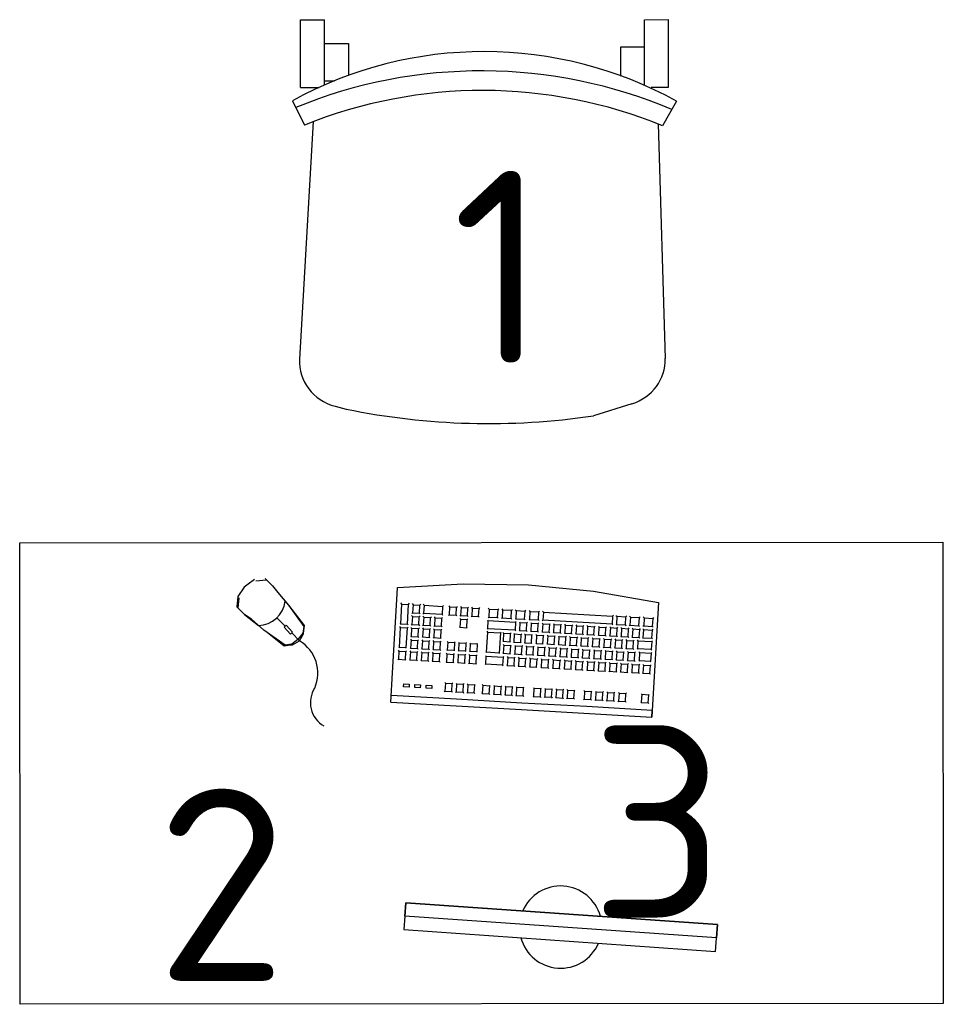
# Model space of a CAD drawing. Header units: millimetres. Extents: x 151654 to 877351, y 70322 to 154322.
# Tile 70 of 173: x 258913 to 260114, y 114396 to 115677. Entities that reach past the tile are written whole.
import ezdxf

# ---------------------------------------------------------------- set-up
doc = ezdxf.new("R2010")
doc.units = ezdxf.units.MM
doc.layers.add('технологич.о', color=152, linetype='Continuous', lineweight=30)
doc.styles.add('GOST', font='isocpeur.ttf')

# ---------------------------------------------------------------- blocks, each defined once
blk = doc.blocks.new('клавиатура')
at = {"layer": 'технологич.о', "ltscale": 2}
for p, q in [((-819747.7, 168021.3), (-819733.3, 168105.6)), ((-819733.3, 168105.6), (-819592.6, 168097.4)), ((-819712.4, 168098.6), (-819713.7, 168099.7)), ((-819713.1, 168087), (-819712.4, 168098.6)), ((-819701.9, 168098), (-819712.4, 168098.6)), ((-819702.6, 168086.4), (-819701.9, 168098)), ((-819701.9, 168098), (-819700.9, 168098.7)), ((-819697.1, 168097.7), (-819698.3, 168098.8)), ((-819697.8, 168086), (-819697.1, 168097.7)), ((-819686.6, 168097.1), (-819697.1, 168097.7)), ((-819686.6, 168097.1), (-819685.7, 168097.7)), ((-819682.4, 168096.8), (-819683.4, 168097.8)), ((-819592.6, 168097.4), (-819598, 168012.6)), ((-819584.1, 168096.9), (-819592.6, 168097.4)), ((-819591.9, 168097.4), (-819584.1, 168096.9)), ((-819714.5, 168085.6), (-819713.1, 168087)), ((-819713.1, 168087), (-819702.6, 168086.4)), ((-819702.6, 168086.4), (-819701.7, 168085.3)), ((-819699, 168085.1), (-819697.8, 168086)), ((-819697.8, 168086), (-819687.3, 168085.4)), ((-819687.3, 168085.4), (-819686.6, 168097.1)), ((-819687.3, 168085.4), (-819686.5, 168084.7)), ((-819683.4, 168078.8), (-819682.4, 168096.8)), ((-819682.4, 168096.8), (-819671.9, 168096.2)), ((-819671.9, 168096.2), (-819672.9, 168078.2)), ((-819671.9, 168096.2), (-819671.1, 168096.8)), ((-819667.1, 168095.9), (-819668, 168096.8)), ((-819667.9, 168081.1), (-819667.1, 168095.9)), ((-819667.1, 168095.9), (-819656.6, 168095.3)), ((-819656.6, 168095.3), (-819657.4, 168080.5)), ((-819656.6, 168095.3), (-819655.8, 168095.8)), ((-819652.7, 168085.2), (-819651.7, 168086)), ((-819651.1, 168095), (-819652.1, 168095.9)), ((-819651.7, 168086), (-819651.1, 168095)), ((-819651.7, 168086), (-819641.1, 168085.4)), ((-819640.6, 168094.4), (-819651.1, 168095)), ((-819641.1, 168085.4), (-819640.6, 168094.4)), ((-819641.1, 168085.4), (-819640.5, 168084.8)), ((-819640.6, 168094.4), (-819639.9, 168094.9)), ((-819613.1, 168092.8), (-819613.9, 168093.5)), ((-819613.7, 168083.8), (-819613.1, 168092.8)), ((-819602.6, 168092.2), (-819613.1, 168092.8)), ((-819603.1, 168083.2), (-819602.6, 168092.2)), ((-819602.6, 168092.2), (-819601.7, 168092.8)), ((-819593.9, 167927.3), (-819584.1, 168096.9)), ((-819713.5, 168080.8), (-819714.7, 168081.9)), ((-819714.1, 168069.2), (-819713.5, 168080.8)), ((-819702.9, 168080.2), (-819713.5, 168080.8)), ((-819703.6, 168068.6), (-819702.9, 168080.2)), ((-819702.9, 168080.2), (-819701.9, 168080.9)), ((-819699.9, 168071.3), (-819698.8, 168072.2)), ((-819698.2, 168081.2), (-819699.3, 168082.2)), ((-819698.8, 168072.2), (-819698.2, 168081.2)), ((-819698.8, 168072.2), (-819688.2, 168071.6)), ((-819687.7, 168080.6), (-819698.2, 168081.2)), ((-819688.2, 168071.6), (-819687.7, 168080.6)), ((-819687.7, 168080.6), (-819686.8, 168081.2)), ((-819684.5, 168077.9), (-819683.4, 168078.8)), ((-819683.3, 168073.1), (-819684.3, 168074)), ((-819683.9, 168064.2), (-819683.3, 168073.1)), ((-819683.4, 168078.8), (-819672.9, 168078.2)), ((-819672.8, 168072.5), (-819683.3, 168073.1)), ((-819673.3, 168063.6), (-819672.8, 168072.5)), ((-819672.9, 168078.2), (-819672.3, 168077.5)), ((-819672.8, 168072.5), (-819672.1, 168073)), ((-819668.9, 168080.2), (-819667.9, 168081.1)), ((-819667.9, 168075), (-819668.8, 168075.8)), ((-819668.4, 168066), (-819667.9, 168075)), ((-819667.9, 168081.1), (-819657.4, 168080.5)), ((-819657.3, 168074.4), (-819667.9, 168075)), ((-819657.8, 168065.4), (-819657.3, 168074.4)), ((-819657.4, 168080.5), (-819656.8, 168079.9)), ((-819657.3, 168074.4), (-819656.6, 168074.9)), ((-819652, 168080.5), (-819652.9, 168081.3)), ((-819652.5, 168071.5), (-819652, 168080.5)), ((-819641.5, 168079.9), (-819652, 168080.5)), ((-819642, 168070.9), (-819641.5, 168079.9)), ((-819641.5, 168079.9), (-819640.8, 168080.4)), ((-819614.5, 168083.2), (-819613.7, 168083.8)), ((-819613.7, 168083.8), (-819603.1, 168083.2)), ((-819603.1, 168083.2), (-819602.3, 168082.4)), ((-819714.5, 168063.2), (-819715.6, 168064.3)), ((-819715.4, 168067.9), (-819714.1, 168069.2)), ((-819715.2, 168051.6), (-819714.5, 168063.2)), ((-819704, 168062.6), (-819714.5, 168063.2)), ((-819714.1, 168069.2), (-819703.6, 168068.6)), ((-819704.6, 168051), (-819704, 168062.6)), ((-819704, 168062.6), (-819703, 168063.2)), ((-819703.6, 168068.6), (-819702.8, 168067.6)), ((-819699.1, 168066.6), (-819700.1, 168067.5)), ((-819699.6, 168057.6), (-819699.1, 168066.6)), ((-819688.6, 168066), (-819699.1, 168066.6)), ((-819689.1, 168057), (-819688.6, 168066)), ((-819688.6, 168066), (-819687.8, 168066.5)), ((-819688.2, 168071.6), (-819687.5, 168070.9)), ((-819684.2, 168058.5), (-819685.1, 168059.3)), ((-819684.9, 168063.3), (-819683.9, 168064.2)), ((-819683.9, 168064.2), (-819673.3, 168063.6)), ((-819673.3, 168063.6), (-819672.7, 168062.9)), ((-819668.7, 168060.4), (-819669.5, 168061.2)), ((-819669.4, 168065.2), (-819668.4, 168066)), ((-819669.2, 168051.4), (-819668.7, 168060.4)), ((-819658.2, 168059.8), (-819668.7, 168060.4)), ((-819668.4, 168066), (-819657.8, 168065.4)), ((-819658.7, 168050.8), (-819658.2, 168059.8)), ((-819658.2, 168059.8), (-819657.5, 168060.2)), ((-819657.8, 168065.4), (-819657.3, 168064.8)), ((-819652.8, 168065.9), (-819653.7, 168066.8)), ((-819653.5, 168070.7), (-819652.5, 168071.5)), ((-819653.3, 168057), (-819652.8, 168065.9)), ((-819642.3, 168065.3), (-819652.8, 168065.9)), ((-819652.5, 168071.5), (-819642, 168070.9)), ((-819642.8, 168056.3), (-819642.3, 168065.3)), ((-819642.3, 168065.3), (-819641.6, 168065.8)), ((-819642, 168070.9), (-819641.4, 168070.3)), ((-819614.8, 168063.2), (-819615.6, 168064)), ((-819615.4, 168054.3), (-819614.8, 168063.2)), ((-819604.3, 168062.6), (-819614.8, 168063.2)), ((-819604.8, 168053.7), (-819604.3, 168062.6)), ((-819604.3, 168062.6), (-819603.4, 168063.3)), ((-819715.5, 168046), (-819716.6, 168047.1)), ((-819716.4, 168050.3), (-819715.2, 168051.6)), ((-819715.2, 168051.6), (-819704.6, 168051)), ((-819704.6, 168051), (-819703.9, 168050)), ((-819699.9, 168052), (-819700.9, 168052.9)), ((-819700.7, 168056.8), (-819699.6, 168057.6)), ((-819700.5, 168043.1), (-819699.9, 168052)), ((-819689.4, 168051.4), (-819699.9, 168052)), ((-819699.6, 168057.6), (-819689.1, 168057)), ((-819689.9, 168042.5), (-819689.4, 168051.4)), ((-819689.4, 168051.4), (-819688.7, 168051.9)), ((-819689.1, 168057), (-819688.4, 168056.4)), ((-819685.7, 168048.8), (-819684.7, 168049.6)), ((-819684.7, 168049.6), (-819684.2, 168058.5)), ((-819684.7, 168049.6), (-819674.2, 168048.9)), ((-819673.7, 168057.9), (-819684.2, 168058.5)), ((-819674.2, 168048.9), (-819673.7, 168057.9)), ((-819674.2, 168048.9), (-819673.6, 168048.4)), ((-819673.7, 168057.9), (-819673, 168058.4)), ((-819669.5, 168045.8), (-819670.4, 168046.6)), ((-819670.2, 168050.7), (-819669.2, 168051.4)), ((-819669.2, 168051.4), (-819658.7, 168050.8)), ((-819658.7, 168050.8), (-819658.1, 168050.2)), ((-819653.7, 168051.4), (-819654.6, 168052.2)), ((-819654.3, 168056.2), (-819653.3, 168057)), ((-819654.2, 168042.4), (-819653.7, 168051.4)), ((-819643.1, 168050.8), (-819653.7, 168051.4)), ((-819653.3, 168057), (-819642.8, 168056.3)), ((-819643.7, 168041.8), (-819643.1, 168050.8)), ((-819643.1, 168050.8), (-819642.4, 168051.3)), ((-819642.8, 168056.3), (-819642.2, 168055.7)), ((-819615.7, 168048.1), (-819616.5, 168048.8)), ((-819616.2, 168053.6), (-819615.4, 168054.3)), ((-819616.2, 168039.1), (-819615.7, 168048.1)), ((-819605.2, 168047.5), (-819615.7, 168048.1)), ((-819615.4, 168054.3), (-819604.8, 168053.7)), ((-819605.7, 168038.5), (-819605.2, 168047.5)), ((-819605.2, 168047.5), (-819604.3, 168048.1)), ((-819604.8, 168053.7), (-819604.1, 168052.9)), ((-819720.7, 167956.1), (-819715.5, 168046)), ((-819715.5, 168046), (-819705, 168045.4)), ((-819705, 168045.4), (-819710.2, 167955.5)), ((-819705, 168045.4), (-819704.1, 168046)), ((-819700.8, 168037.3), (-819701.7, 168038.2)), ((-819701.5, 168042.2), (-819700.5, 168043.1)), ((-819701.3, 168028.3), (-819700.8, 168037.3)), ((-819690.3, 168036.7), (-819700.8, 168037.3)), ((-819700.5, 168043.1), (-819689.9, 168042.5)), ((-819690.8, 168027.7), (-819690.3, 168036.7)), ((-819690.3, 168036.7), (-819689.5, 168037.2)), ((-819689.9, 168042.5), (-819689.3, 168041.8)), ((-819686.5, 168034.2), (-819685.5, 168035)), ((-819685, 168044), (-819685.9, 168044.8)), ((-819685.5, 168035), (-819685, 168044)), ((-819685.5, 168035), (-819675, 168034.4)), ((-819674.5, 168043.3), (-819685, 168044)), ((-819675, 168034.4), (-819674.5, 168043.3)), ((-819675, 168034.4), (-819674.4, 168033.8)), ((-819674.5, 168043.3), (-819673.8, 168043.8)), ((-819671, 168036.1), (-819670.1, 168036.8)), ((-819670.1, 168036.8), (-819669.5, 168045.8)), ((-819670.1, 168036.8), (-819659.5, 168036.2)), ((-819659, 168045.2), (-819669.5, 168045.8)), ((-819659.5, 168036.2), (-819659, 168045.2)), ((-819659.5, 168036.2), (-819659, 168035.7)), ((-819659, 168045.2), (-819658.4, 168045.6)), ((-819654.5, 168036.8), (-819655.4, 168037.7)), ((-819655.2, 168041.6), (-819654.2, 168042.4)), ((-819655, 168027.9), (-819654.5, 168036.8)), ((-819644, 168036.2), (-819654.5, 168036.8)), ((-819654.2, 168042.4), (-819643.7, 168041.8)), ((-819644.5, 168027.3), (-819644, 168036.2)), ((-819644, 168036.2), (-819643.3, 168036.7)), ((-819643.7, 168041.8), (-819643.1, 168041.2)), ((-819616.6, 168033.3), (-819617.4, 168034)), ((-819617.1, 168038.4), (-819616.2, 168039.1)), ((-819616.2, 168039.1), (-819605.7, 168038.5)), ((-819605.7, 168038.5), (-819604.9, 168037.7)), ((-819756.1, 167936.7), (-819747.7, 168021.3)), ((-819701.7, 168022.4), (-819702.6, 168023.3)), ((-819702.3, 168027.5), (-819701.3, 168028.3)), ((-819702.2, 168013.4), (-819701.7, 168022.4)), ((-819691.1, 168021.8), (-819701.7, 168022.4)), ((-819701.3, 168028.3), (-819690.8, 168027.7)), ((-819691.6, 168012.8), (-819691.1, 168021.8)), ((-819691.1, 168021.8), (-819690.4, 168022.3)), ((-819690.8, 168027.7), (-819690.1, 168027.1)), ((-819685.9, 168029.2), (-819686.8, 168030)), ((-819686.4, 168020.3), (-819685.9, 168029.2)), ((-819675.4, 168028.6), (-819685.9, 168029.2)), ((-819675.9, 168019.6), (-819675.4, 168028.6)), ((-819675.4, 168028.6), (-819674.7, 168029.1)), ((-819671.9, 168021.4), (-819670.9, 168022.1)), ((-819670.4, 168031.1), (-819671.2, 168031.9)), ((-819670.9, 168022.1), (-819670.4, 168031.1)), ((-819670.9, 168022.1), (-819660.4, 168021.5)), ((-819659.9, 168030.5), (-819670.4, 168031.1)), ((-819660.4, 168021.5), (-819659.9, 168030.5)), ((-819660.4, 168021.5), (-819659.8, 168020.9)), ((-819659.9, 168030.5), (-819659.2, 168030.9)), ((-819655.4, 168022.3), (-819656.3, 168023.1)), ((-819656, 168027.1), (-819655, 168027.9)), ((-819655.9, 168013.3), (-819655.4, 168022.3)), ((-819644.8, 168021.7), (-819655.4, 168022.3)), ((-819655, 168027.9), (-819644.5, 168027.3)), ((-819645.3, 168012.7), (-819644.8, 168021.7)), ((-819644.8, 168021.7), (-819644.1, 168022.2)), ((-819644.5, 168027.3), (-819643.9, 168026.6)), ((-819618, 168023.7), (-819617.1, 168024.3)), ((-819617.1, 168024.3), (-819616.6, 168033.3)), ((-819617.1, 168024.3), (-819606.6, 168023.7)), ((-819606.1, 168032.7), (-819616.6, 168033.3)), ((-819606.6, 168023.7), (-819606.1, 168032.7)), ((-819606.6, 168023.7), (-819605.8, 168022.9)), ((-819606.1, 168032.7), (-819605.1, 168033.3)), ((-819702.5, 168007.8), (-819703.4, 168008.7)), ((-819703.2, 168012.6), (-819702.2, 168013.4)), ((-819703, 167998.9), (-819702.5, 168007.8)), ((-819692, 168007.2), (-819702.5, 168007.8)), ((-819702.2, 168013.4), (-819691.6, 168012.8)), ((-819691.6, 168012.8), (-819691, 168012.2)), ((-819686.7, 168014.3), (-819687.6, 168015.1)), ((-819687.4, 168019.5), (-819686.4, 168020.3)), ((-819687.3, 168005.3), (-819686.7, 168014.3)), ((-819676.2, 168013.7), (-819686.7, 168014.3)), ((-819686.4, 168020.3), (-819675.9, 168019.6)), ((-819676.7, 168004.7), (-819676.2, 168013.7)), ((-819676.2, 168013.7), (-819675.6, 168014.2)), ((-819675.9, 168019.6), (-819675.3, 168019.1)), ((-819671.3, 168016.2), (-819672.1, 168017)), ((-819671.8, 168007.2), (-819671.3, 168016.2)), ((-819660.7, 168015.6), (-819671.3, 168016.2)), ((-819661.3, 168006.6), (-819660.7, 168015.6)), ((-819660.7, 168015.6), (-819660.1, 168016)), ((-819656.2, 168007.2), (-819657.1, 168008.1)), ((-819656.9, 168012.5), (-819655.9, 168013.3)), ((-819655.9, 168013.3), (-819645.3, 168012.7)), ((-819645.3, 168012.7), (-819644.8, 168012.1)), ((-819618.8, 168008.7), (-819618, 168009.4)), ((-819617.4, 168018.4), (-819618.2, 168019.1)), ((-819618, 168009.4), (-819617.4, 168018.4)), ((-819618, 168009.4), (-819607.4, 168008.8)), ((-819606.9, 168017.8), (-819617.4, 168018.4)), ((-819607.4, 168008.8), (-819606.9, 168017.8)), ((-819607.4, 168008.8), (-819606.7, 168008)), ((-819606.9, 168017.8), (-819606, 168018.4)), ((-819598, 168012.6), (-819602.5, 167927.8)), ((-819704, 167998.1), (-819703, 167998.9)), ((-819703, 167998.9), (-819692.5, 167998.2)), ((-819692.5, 167998.2), (-819692, 168007.2)), ((-819692.5, 167998.2), (-819691.9, 167997.6)), ((-819692, 168007.2), (-819691.2, 168007.7)), ((-819687.6, 167999.8), (-819688.4, 168000.6)), ((-819688.2, 168004.6), (-819687.3, 168005.3)), ((-819688.1, 167990.8), (-819687.6, 167999.8)), ((-819677.1, 167999.1), (-819687.6, 167999.8)), ((-819687.3, 168005.3), (-819676.7, 168004.7)), ((-819677.6, 167990.2), (-819677.1, 167999.1)), ((-819677.1, 167999.1), (-819676.4, 167999.6)), ((-819676.7, 168004.7), (-819676.2, 168004.2)), ((-819672.1, 168001.6), (-819672.9, 168002.4)), ((-819672.7, 168006.5), (-819671.8, 168007.2)), ((-819672.6, 167992.6), (-819672.1, 168001.6)), ((-819661.6, 168001), (-819672.1, 168001.6)), ((-819671.8, 168007.2), (-819661.3, 168006.6)), ((-819662.1, 167992), (-819661.6, 168001)), ((-819661.6, 168001), (-819661, 168001.4)), ((-819661.3, 168006.6), (-819660.7, 168006)), ((-819657.7, 167997.5), (-819656.7, 167998.3)), ((-819656.7, 167998.3), (-819656.2, 168007.2)), ((-819656.7, 167998.3), (-819646.2, 167997.6)), ((-819645.7, 168006.6), (-819656.2, 168007.2)), ((-819646.2, 167997.6), (-819645.7, 168006.6)), ((-819646.2, 167997.6), (-819645.6, 167997.1)), ((-819645.7, 168006.6), (-819645, 168007.1)), ((-819618.7, 167996.3), (-819619.5, 167997)), ((-819619.2, 167987.3), (-819618.7, 167996.3)), ((-819608.2, 167995.7), (-819618.7, 167996.3)), ((-819608.7, 167986.7), (-819608.2, 167995.7)), ((-819608.2, 167995.7), (-819607.3, 167996.3)), ((-819704.9, 167983.5), (-819703.9, 167984.3)), ((-819703.3, 167993.3), (-819704.3, 167994.1)), ((-819703.9, 167984.3), (-819703.3, 167993.3)), ((-819703.9, 167984.3), (-819693.3, 167983.7)), ((-819692.8, 167992.7), (-819703.3, 167993.3)), ((-819693.3, 167983.7), (-819692.8, 167992.7)), ((-819693.3, 167983.7), (-819692.7, 167983.1)), ((-819692.8, 167992.7), (-819692.1, 167993.1)), ((-819688.4, 167985.2), (-819689.3, 167986)), ((-819689, 167990), (-819688.1, 167990.8)), ((-819689, 167976.2), (-819688.4, 167985.2)), ((-819677.9, 167984.6), (-819688.4, 167985.2)), ((-819688.1, 167990.8), (-819677.6, 167990.2)), ((-819678.4, 167975.6), (-819677.9, 167984.6)), ((-819677.9, 167984.6), (-819677.3, 167985)), ((-819677.6, 167990.2), (-819677, 167989.6)), ((-819672.9, 167987), (-819673.8, 167987.8)), ((-819673.5, 167991.9), (-819672.6, 167992.6)), ((-819673.5, 167978.1), (-819672.9, 167987)), ((-819662.4, 167986.4), (-819672.9, 167987)), ((-819672.6, 167992.6), (-819662.1, 167992)), ((-819662.9, 167977.5), (-819662.4, 167986.4)), ((-819662.4, 167986.4), (-819661.8, 167986.9)), ((-819662.1, 167992), (-819661.6, 167991.5)), ((-819658.6, 167983), (-819657.6, 167983.8)), ((-819657.1, 167992.7), (-819657.9, 167993.5)), ((-819657.6, 167983.8), (-819657.1, 167992.7)), ((-819657.6, 167983.8), (-819647.1, 167983.1)), ((-819646.5, 167992.1), (-819657.1, 167992.7)), ((-819647.1, 167983.1), (-819646.5, 167992.1)), ((-819647.1, 167983.1), (-819646.5, 167982.6)), ((-819646.5, 167992.1), (-819645.9, 167992.6)), ((-819619.6, 167981.8), (-819620.3, 167982.6)), ((-819620.1, 167986.6), (-819619.2, 167987.3)), ((-819619.2, 167987.3), (-819608.7, 167986.7)), ((-819608.7, 167986.7), (-819607.9, 167985.9)), ((-819705.7, 167969), (-819704.7, 167969.8)), ((-819704.2, 167978.7), (-819705.1, 167979.6)), ((-819704.7, 167969.8), (-819704.2, 167978.7)), ((-819704.7, 167969.8), (-819694.2, 167969.2)), ((-819693.7, 167978.1), (-819704.2, 167978.7)), ((-819694.2, 167969.2), (-819693.7, 167978.1)), ((-819693.7, 167978.1), (-819693, 167978.6)), ((-819689.3, 167970.7), (-819690.1, 167971.4)), ((-819689.9, 167975.5), (-819689, 167976.2)), ((-819689.8, 167961.7), (-819689.3, 167970.7)), ((-819678.7, 167970.1), (-819689.3, 167970.7)), ((-819689, 167976.2), (-819678.4, 167975.6)), ((-819679.3, 167961.1), (-819678.7, 167970.1)), ((-819678.7, 167970.1), (-819678.1, 167970.5)), ((-819678.4, 167975.6), (-819677.9, 167975.1)), ((-819673.8, 167972.5), (-819674.6, 167973.3)), ((-819674.4, 167977.4), (-819673.5, 167978.1)), ((-819674.3, 167963.6), (-819673.8, 167972.5)), ((-819663.3, 167971.9), (-819673.8, 167972.5)), ((-819673.5, 167978.1), (-819662.9, 167977.5)), ((-819663.8, 167962.9), (-819663.3, 167971.9)), ((-819663.3, 167971.9), (-819662.7, 167972.3)), ((-819662.9, 167977.5), (-819662.4, 167976.9)), ((-819657.9, 167977.7), (-819658.8, 167978.5)), ((-819658.5, 167968.7), (-819657.9, 167977.7)), ((-819647.4, 167977), (-819657.9, 167977.7)), ((-819647.9, 167968.1), (-819647.4, 167977)), ((-819647.4, 167977), (-819646.7, 167977.5)), ((-819620.9, 167972.2), (-819620.1, 167972.9)), ((-819620.1, 167972.9), (-819619.6, 167981.8)), ((-819620.1, 167972.9), (-819609.6, 167972.2)), ((-819609, 167981.2), (-819619.6, 167981.8)), ((-819609.6, 167972.2), (-819609, 167981.2)), ((-819609.6, 167972.2), (-819608.8, 167971.5)), ((-819609, 167981.2), (-819608.1, 167981.8)), ((-819705, 167964.2), (-819705.9, 167965)), ((-819705.5, 167955.2), (-819705, 167964.2)), ((-819694.5, 167963.6), (-819705, 167964.2)), ((-819695, 167954.6), (-819694.5, 167963.6)), ((-819694.5, 167963.6), (-819693.8, 167964)), ((-819694.2, 167969.2), (-819693.6, 167968.6)), ((-819690.1, 167956.1), (-819690.9, 167956.9)), ((-819690.7, 167961), (-819689.8, 167961.7)), ((-819689.8, 167961.7), (-819679.3, 167961.1)), ((-819679.3, 167961.1), (-819678.7, 167960.5)), ((-819674.6, 167958), (-819675.4, 167958.7)), ((-819675.2, 167962.8), (-819674.3, 167963.6)), ((-819675.2, 167949), (-819674.6, 167958)), ((-819664.1, 167957.3), (-819674.6, 167958)), ((-819674.3, 167963.6), (-819663.8, 167962.9)), ((-819664.6, 167948.4), (-819664.1, 167957.3)), ((-819664.1, 167957.3), (-819663.5, 167957.8)), ((-819663.8, 167962.9), (-819663.3, 167962.4)), ((-819658.8, 167962.6), (-819659.7, 167963.5)), ((-819659.4, 167967.9), (-819658.5, 167968.7)), ((-819659.3, 167953.7), (-819658.8, 167962.6)), ((-819648.3, 167962), (-819658.8, 167962.6)), ((-819658.5, 167968.7), (-819647.9, 167968.1)), ((-819648.8, 167953.1), (-819648.3, 167962)), ((-819648.3, 167962), (-819647.6, 167962.5)), ((-819647.9, 167968.1), (-819647.4, 167967.5)), ((-819621.8, 167957.7), (-819620.9, 167958.3)), ((-819620.4, 167967.3), (-819621.2, 167968)), ((-819620.9, 167958.3), (-819620.4, 167967.3)), ((-819620.9, 167958.3), (-819610.4, 167957.7)), ((-819609.9, 167966.7), (-819620.4, 167967.3)), ((-819610.4, 167957.7), (-819609.9, 167966.7)), ((-819610.4, 167957.7), (-819609.6, 167956.9)), ((-819609.9, 167966.7), (-819609, 167967.3)), ((-819721, 167950.1), (-819722.1, 167951)), ((-819721.8, 167954.9), (-819720.7, 167956.1)), ((-819721.7, 167938.5), (-819721, 167950.1)), ((-819710.5, 167949.5), (-819721, 167950.1)), ((-819720.7, 167956.1), (-819710.2, 167955.5)), ((-819711.2, 167937.9), (-819710.5, 167949.5)), ((-819710.5, 167949.5), (-819709.7, 167950.1)), ((-819710.2, 167955.5), (-819709.5, 167954.6)), ((-819705.9, 167949.3), (-819706.8, 167950.1)), ((-819706.5, 167954.4), (-819705.5, 167955.2)), ((-819706.4, 167940.3), (-819705.9, 167949.3)), ((-819695.4, 167948.7), (-819705.9, 167949.3)), ((-819705.5, 167955.2), (-819695, 167954.6)), ((-819695.9, 167939.7), (-819695.4, 167948.7)), ((-819695.4, 167948.7), (-819694.7, 167949.2)), ((-819695, 167954.6), (-819694.4, 167954)), ((-819691.6, 167946.4), (-819690.6, 167947.1)), ((-819690.6, 167947.1), (-819690.1, 167956.1)), ((-819690.6, 167947.1), (-819680.1, 167946.5)), ((-819679.6, 167955.5), (-819690.1, 167956.1)), ((-819680.1, 167946.5), (-819679.6, 167955.5)), ((-819680.1, 167946.5), (-819679.6, 167946)), ((-819679.6, 167955.5), (-819679, 167955.9)), ((-819675.5, 167943.1), (-819676.3, 167943.9)), ((-819676.1, 167948.3), (-819675.2, 167949)), ((-819675.2, 167949), (-819664.6, 167948.4)), ((-819664.6, 167948.4), (-819664.1, 167947.8)), ((-819659.7, 167947.8), (-819660.5, 167948.6)), ((-819660.3, 167952.9), (-819659.3, 167953.7)), ((-819660.2, 167938.8), (-819659.7, 167947.8)), ((-819649.1, 167947.1), (-819659.7, 167947.8)), ((-819659.3, 167953.7), (-819648.8, 167953.1)), ((-819649.7, 167938.2), (-819649.1, 167947.1)), ((-819649.1, 167947.1), (-819648.5, 167947.6)), ((-819648.8, 167953.1), (-819648.2, 167952.5)), ((-819621.3, 167952.7), (-819622, 167953.4)), ((-819621.8, 167943.7), (-819621.3, 167952.7)), ((-819610.7, 167952.1), (-819621.3, 167952.7)), ((-819611.2, 167943.1), (-819610.7, 167952.1)), ((-819610.7, 167952.1), (-819609.8, 167952.7)), ((-819757.4, 167851.6), (-819756.1, 167936.7)), ((-819722.1, 167932.3), (-819723.1, 167933.2)), ((-819722.8, 167937.4), (-819721.7, 167938.5)), ((-819722.8, 167920.7), (-819722.1, 167932.3)), ((-819711.6, 167931.6), (-819722.1, 167932.3)), ((-819721.7, 167938.5), (-819711.2, 167937.9)), ((-819712.2, 167920.1), (-819711.6, 167931.6)), ((-819711.6, 167931.6), (-819710.7, 167932.2)), ((-819711.2, 167937.9), (-819710.5, 167937)), ((-819706.7, 167934.6), (-819707.6, 167935.4)), ((-819707.4, 167939.6), (-819706.4, 167940.3)), ((-819707.3, 167925.6), (-819706.7, 167934.6)), ((-819696.2, 167934), (-819706.7, 167934.6)), ((-819706.4, 167940.3), (-819695.9, 167939.7)), ((-819696.7, 167925), (-819696.2, 167934)), ((-819696.2, 167934), (-819695.5, 167934.4)), ((-819695.9, 167939.7), (-819695.3, 167939.1)), ((-819692.4, 167931.5), (-819691.5, 167932.3)), ((-819691, 167941.2), (-819691.8, 167942)), ((-819691.5, 167932.3), (-819691, 167941.2)), ((-819691.5, 167932.3), (-819681, 167931.7)), ((-819680.5, 167940.6), (-819691, 167941.2)), ((-819681, 167931.7), (-819680.5, 167940.6)), ((-819681, 167931.7), (-819680.4, 167931.1)), ((-819680.5, 167940.6), (-819679.8, 167941.1)), ((-819676.9, 167933.4), (-819676, 167934.1)), ((-819676, 167934.1), (-819675.5, 167943.1)), ((-819676, 167934.1), (-819665.5, 167933.5)), ((-819665, 167942.5), (-819675.5, 167943.1)), ((-819665.5, 167933.5), (-819665, 167942.5)), ((-819665.5, 167933.5), (-819665, 167933)), ((-819665, 167942.5), (-819664.4, 167942.9)), ((-819660.5, 167933.1), (-819661.4, 167933.9)), ((-819661.2, 167938), (-819660.2, 167938.8)), ((-819661, 167924.1), (-819660.5, 167933.1)), ((-819650, 167932.5), (-819660.5, 167933.1)), ((-819660.2, 167938.8), (-819649.7, 167938.2)), ((-819650.5, 167923.5), (-819650, 167932.5)), ((-819650, 167932.5), (-819649.3, 167932.9)), ((-819649.7, 167938.2), (-819649.1, 167937.6)), ((-819622.6, 167930.2), (-819623.3, 167930.9)), ((-819622.6, 167943), (-819621.8, 167943.7)), ((-819621.8, 167943.7), (-819611.2, 167943.1)), ((-819611.2, 167943.1), (-819610.5, 167942.3)), ((-819723.9, 167919.5), (-819722.8, 167920.7)), ((-819722.8, 167920.7), (-819712.2, 167920.1)), ((-819712.2, 167920.1), (-819711.5, 167919.2)), ((-819709.7, 167884), (-819707.6, 167919.8)), ((-819707.6, 167919.8), (-819708.5, 167920.7)), ((-819708.2, 167924.8), (-819707.3, 167925.6)), ((-819707.6, 167919.8), (-819697.1, 167919.2)), ((-819707.3, 167925.6), (-819696.7, 167925)), ((-819697.1, 167919.2), (-819699.2, 167883.4)), ((-819697.1, 167919.2), (-819696.4, 167919.7)), ((-819696.7, 167925), (-819696.1, 167924.4)), ((-819693.2, 167917.5), (-819692.3, 167918.2)), ((-819691.8, 167927.2), (-819692.6, 167928)), ((-819692.3, 167918.2), (-819691.8, 167927.2)), ((-819692.3, 167918.2), (-819681.8, 167917.6)), ((-819681.3, 167926.6), (-819691.8, 167927.2)), ((-819681.8, 167917.6), (-819681.3, 167926.6)), ((-819681.3, 167926.6), (-819680.6, 167927)), ((-819677.8, 167918.7), (-819676.9, 167919.4)), ((-819676.3, 167928.4), (-819677.2, 167929.1)), ((-819676.9, 167919.4), (-819676.3, 167928.4)), ((-819676.9, 167919.4), (-819666.3, 167918.8)), ((-819665.8, 167927.7), (-819676.3, 167928.4)), ((-819666.3, 167918.8), (-819665.8, 167927.7)), ((-819666.3, 167918.8), (-819665.8, 167918.2)), ((-819665.8, 167927.7), (-819665.2, 167928.2)), ((-819661.4, 167918.5), (-819662.3, 167919.4)), ((-819662, 167923.3), (-819661, 167924.1)), ((-819661.9, 167909.6), (-819661.4, 167918.5)), ((-819650.8, 167917.9), (-819661.4, 167918.5)), ((-819661, 167924.1), (-819650.5, 167923.5)), ((-819650.8, 167917.9), (-819650.2, 167918.4)), ((-819650.5, 167923.5), (-819649.9, 167922.9)), ((-819623.9, 167920.5), (-819623.1, 167921.2)), ((-819623.1, 167921.2), (-819622.6, 167930.2)), ((-819623.1, 167921.2), (-819612.5, 167920.6)), ((-819612, 167929.6), (-819622.6, 167930.2)), ((-819612.5, 167920.6), (-819612, 167929.6)), ((-819612.5, 167920.6), (-819611.8, 167919.8)), ((-819612, 167929.6), (-819611.1, 167930.2)), ((-819602.5, 167927.8), (-819607.8, 167843)), ((-819603.7, 167757.6), (-819593.9, 167927.3)), ((-819723.1, 167914.7), (-819724.1, 167915.7)), ((-819723.8, 167903.1), (-819723.1, 167914.7)), ((-819712.6, 167914.1), (-819723.1, 167914.7)), ((-819713.2, 167902.5), (-819712.6, 167914.1)), ((-819712.6, 167914.1), (-819711.7, 167914.7)), ((-819692.8, 167913.3), (-819693.7, 167914.1)), ((-819693.3, 167904.3), (-819692.8, 167913.3)), ((-819682.3, 167912.7), (-819692.8, 167913.3)), ((-819682.8, 167903.7), (-819682.3, 167912.7)), ((-819682.3, 167912.7), (-819681.6, 167913.2)), ((-819681.8, 167917.6), (-819681.2, 167917)), ((-819677.2, 167913.5), (-819678, 167914.3)), ((-819677.7, 167904.5), (-819677.2, 167913.5)), ((-819666.7, 167912.9), (-819677.2, 167913.5)), ((-819667.2, 167903.9), (-819666.7, 167912.9)), ((-819666.7, 167912.9), (-819666.1, 167913.3)), ((-819662.9, 167908.8), (-819661.9, 167909.6)), ((-819661.9, 167909.6), (-819651.4, 167909)), ((-819651.4, 167909), (-819650.8, 167917.9)), ((-819651.4, 167909), (-819650.8, 167908.4)), ((-819624.8, 167906.1), (-819623.9, 167906.8)), ((-819623.4, 167915.7), (-819624.2, 167916.5)), ((-819623.9, 167906.8), (-819623.4, 167915.7)), ((-819623.9, 167906.8), (-819613.4, 167906.1)), ((-819612.9, 167915.1), (-819623.4, 167915.7)), ((-819613.4, 167906.1), (-819612.9, 167915.1)), ((-819613.4, 167906.1), (-819612.6, 167905.4)), ((-819612.9, 167915.1), (-819612, 167915.7)), ((-819724.1, 167897.2), (-819725.2, 167898.2)), ((-819724.9, 167902), (-819723.8, 167903.1)), ((-819724.8, 167885.6), (-819724.1, 167897.2)), ((-819713.6, 167896.6), (-819724.1, 167897.2)), ((-819723.8, 167903.1), (-819713.2, 167902.5)), ((-819714.3, 167885), (-819713.6, 167896.6)), ((-819713.6, 167896.6), (-819712.7, 167897.2)), ((-819713.2, 167902.5), (-819712.5, 167901.6)), ((-819694, 167900.1), (-819694.9, 167901.1)), ((-819694.8, 167883.2), (-819694, 167900.1)), ((-819694.3, 167903.5), (-819693.3, 167904.3)), ((-819694, 167900.1), (-819667.5, 167898.6)), ((-819693.3, 167904.3), (-819682.8, 167903.7)), ((-819682.8, 167903.7), (-819682.2, 167903.1)), ((-819678.7, 167903.8), (-819677.7, 167904.5)), ((-819677.7, 167904.5), (-819667.2, 167903.9)), ((-819667.5, 167898.6), (-819668.5, 167881.6)), ((-819667.5, 167898.6), (-819667, 167898.9)), ((-819667.2, 167903.9), (-819666.7, 167903.4)), ((-819663.5, 167881.4), (-819662.2, 167903.7)), ((-819662.2, 167903.7), (-819663.1, 167904.5)), ((-819662.2, 167903.7), (-819651.7, 167903)), ((-819651.7, 167903), (-819653, 167880.8)), ((-819651.7, 167903), (-819651, 167903.5)), ((-819624.2, 167901.1), (-819625, 167901.8)), ((-819624.8, 167892.1), (-819624.2, 167901.1)), ((-819613.7, 167900.5), (-819624.2, 167901.1)), ((-819614.2, 167891.5), (-819613.7, 167900.5)), ((-819613.7, 167900.5), (-819612.8, 167901.1)), ((-819726, 167884.4), (-819724.8, 167885.6)), ((-819724.8, 167885.6), (-819714.3, 167885)), ((-819714.3, 167885), (-819713.5, 167884.1)), ((-819710.7, 167883.3), (-819709.7, 167884)), ((-819709.7, 167884), (-819699.2, 167883.4)), ((-819699.2, 167883.4), (-819698.5, 167882.8)), ((-819696, 167882.3), (-819694.8, 167883.2)), ((-819694.8, 167883.2), (-819668.5, 167881.6)), ((-819668.5, 167881.6), (-819668.1, 167881.3)), ((-819664.5, 167880.8), (-819663.5, 167881.4)), ((-819663.5, 167881.4), (-819653, 167880.8)), ((-819653, 167880.8), (-819652.4, 167880.3)), ((-819625.1, 167886.2), (-819625.9, 167886.9)), ((-819625.6, 167891.4), (-819624.8, 167892.1)), ((-819625.6, 167877.2), (-819625.1, 167886.2)), ((-819614.6, 167885.6), (-819625.1, 167886.2)), ((-819624.8, 167892.1), (-819614.2, 167891.5)), ((-819615.1, 167876.6), (-819614.6, 167885.6)), ((-819614.6, 167885.6), (-819613.7, 167886.2)), ((-819614.2, 167891.5), (-819613.5, 167890.7)), ((-819725.5, 167872.6), (-819726.6, 167873.5)), ((-819726.1, 167863.6), (-819725.5, 167872.6)), ((-819715, 167871.9), (-819725.5, 167872.6)), ((-819715.5, 167863), (-819715, 167871.9)), ((-819715, 167871.9), (-819714.2, 167872.5)), ((-819679.6, 167869.9), (-819680.2, 167870.5)), ((-819680.1, 167860.9), (-819679.6, 167869.9)), ((-819679.6, 167869.9), (-819669, 167869.3)), ((-819669, 167869.3), (-819669.6, 167860.3)), ((-819669, 167869.3), (-819668.6, 167869.6)), ((-819664.2, 167869), (-819665.1, 167869.8)), ((-819664.8, 167860), (-819664.2, 167869)), ((-819653.7, 167868.4), (-819664.2, 167869)), ((-819654.2, 167859.4), (-819653.7, 167868.4)), ((-819653.7, 167868.4), (-819653, 167868.9)), ((-819626.2, 167866.8), (-819627, 167867.5)), ((-819626.5, 167876.5), (-819625.6, 167877.2)), ((-819625.6, 167877.2), (-819615.1, 167876.6)), ((-819615.1, 167876.6), (-819614.3, 167875.8)), ((-819726.4, 167857.9), (-819727.4, 167858.9)), ((-819727.2, 167862.7), (-819726.1, 167863.6)), ((-819726.9, 167849), (-819726.4, 167857.9)), ((-819715.9, 167857.3), (-819726.4, 167857.9)), ((-819726.1, 167863.6), (-819715.5, 167863)), ((-819716.4, 167848.4), (-819715.9, 167857.3)), ((-819715.9, 167857.3), (-819715, 167857.9)), ((-819715.5, 167863), (-819714.8, 167862.3)), ((-819711.1, 167857.1), (-819712, 167857.9)), ((-819711.6, 167848.1), (-819711.1, 167857.1)), ((-819700.5, 167856.4), (-819711.1, 167857.1)), ((-819701.1, 167847.5), (-819700.5, 167856.4)), ((-819700.5, 167856.4), (-819699.8, 167857)), ((-819680.4, 167855.3), (-819681.1, 167855.9)), ((-819680.9, 167846.3), (-819680.4, 167855.3)), ((-819680.8, 167860.3), (-819680.1, 167860.9)), ((-819680.4, 167855.3), (-819669.9, 167854.7)), ((-819680.1, 167860.9), (-819669.6, 167860.3)), ((-819669.9, 167854.7), (-819670.4, 167845.7)), ((-819669.9, 167854.7), (-819669.4, 167855)), ((-819669.6, 167860.3), (-819669.2, 167859.9)), ((-819665.1, 167854.4), (-819666, 167855.2)), ((-819665.7, 167859.2), (-819664.8, 167860)), ((-819665.6, 167845.4), (-819665.1, 167854.4)), ((-819654.6, 167853.8), (-819665.1, 167854.4)), ((-819664.8, 167860), (-819654.2, 167859.4)), ((-819654.6, 167853.8), (-819653.9, 167854.3)), ((-819654.2, 167859.4), (-819653.6, 167858.8)), ((-819627.6, 167857.1), (-819626.7, 167857.8)), ((-819626.7, 167857.8), (-819626.2, 167866.8)), ((-819626.7, 167857.8), (-819616.2, 167857.2)), ((-819615.7, 167866.2), (-819626.2, 167866.8)), ((-819616.2, 167857.2), (-819615.7, 167866.2)), ((-819616.2, 167857.2), (-819615.4, 167856.4)), ((-819615.7, 167866.2), (-819614.8, 167866.8)), ((-819753, 167766.3), (-819757.4, 167851.6)), ((-819727.2, 167843.2), (-819728.3, 167844.2)), ((-819728, 167848.1), (-819726.9, 167849)), ((-819727.8, 167834.2), (-819727.2, 167843.2)), ((-819716.7, 167842.6), (-819727.2, 167843.2)), ((-819726.9, 167849), (-819716.4, 167848.4)), ((-819717.2, 167833.6), (-819716.7, 167842.6)), ((-819716.7, 167842.6), (-819715.9, 167843.2)), ((-819716.4, 167848.4), (-819715.7, 167847.6)), ((-819712.6, 167847.3), (-819711.6, 167848.1)), ((-819711.6, 167848.1), (-819701.1, 167847.5)), ((-819701.1, 167847.5), (-819700.4, 167846.8)), ((-819681.7, 167845.7), (-819680.9, 167846.3)), ((-819680.9, 167846.3), (-819670.4, 167845.7)), ((-819670.4, 167845.7), (-819670, 167845.3)), ((-819666.6, 167844.6), (-819665.6, 167845.4)), ((-819665.6, 167845.4), (-819655.1, 167844.8)), ((-819655.1, 167844.8), (-819654.6, 167853.8)), ((-819655.1, 167844.8), (-819654.5, 167844.2)), ((-819628.5, 167842.5), (-819627.6, 167843.2)), ((-819627.1, 167852.2), (-819627.9, 167852.9)), ((-819627.6, 167843.2), (-819627.1, 167852.2)), ((-819627.6, 167843.2), (-819617.1, 167842.6)), ((-819616.6, 167851.6), (-819627.1, 167852.2)), ((-819617.1, 167842.6), (-819616.6, 167851.6)), ((-819617.1, 167842.6), (-819616.3, 167841.8)), ((-819616.6, 167851.6), (-819615.6, 167852.2)), ((-819607.8, 167843), (-819612.3, 167758.1)), ((-819728.9, 167833.3), (-819727.8, 167834.2)), ((-819727.8, 167834.2), (-819717.2, 167833.6)), ((-819717.2, 167833.6), (-819716.5, 167832.9)), ((-819682.6, 167830.9), (-819681.8, 167831.6)), ((-819681.3, 167840.5), (-819682, 167841.2)), ((-819681.8, 167831.6), (-819681.3, 167840.5)), ((-819681.8, 167831.6), (-819671.3, 167830.9)), ((-819681.3, 167840.5), (-819670.7, 167839.9)), ((-819670.7, 167839.9), (-819671.3, 167830.9)), ((-819671.3, 167830.9), (-819670.8, 167830.5)), ((-819670.7, 167839.9), (-819670.3, 167840.2)), ((-819667.5, 167829.8), (-819666.5, 167830.7)), ((-819665.9, 167839.6), (-819666.9, 167840.5)), ((-819666.5, 167830.7), (-819665.9, 167839.6)), ((-819666.5, 167830.7), (-819655.9, 167830.1)), ((-819655.4, 167839), (-819665.9, 167839.6)), ((-819655.9, 167830.1), (-819655.4, 167839)), ((-819655.9, 167830.1), (-819655.3, 167829.4)), ((-819655.4, 167839), (-819654.7, 167839.5)), ((-819629.3, 167827.9), (-819628.4, 167828.6)), ((-819627.9, 167837.5), (-819628.7, 167838.3)), ((-819628.4, 167828.6), (-819627.9, 167837.5)), ((-819628.4, 167828.6), (-819617.9, 167828)), ((-819617.4, 167836.9), (-819627.9, 167837.5)), ((-819617.9, 167828), (-819617.4, 167836.9)), ((-819617.4, 167836.9), (-819616.5, 167837.6)), ((-819729.7, 167800.9), (-819728.3, 167825)), ((-819728.3, 167825), (-819729.4, 167826)), ((-819728.3, 167825), (-819717.8, 167824.3)), ((-819717.8, 167824.3), (-819719.2, 167800.3)), ((-819717.8, 167824.3), (-819716.8, 167825)), ((-819713, 167824.1), (-819714, 167825.1)), ((-819713.5, 167815.1), (-819713, 167824.1)), ((-819702.5, 167823.5), (-819713, 167824.1)), ((-819703, 167814.5), (-819702.5, 167823.5)), ((-819702.5, 167823.5), (-819701.6, 167824.1)), ((-819697.6, 167823.2), (-819698.6, 167824.1)), ((-819698.2, 167814.2), (-819697.6, 167823.2)), ((-819687.1, 167822.6), (-819697.6, 167823.2)), ((-819687.6, 167813.6), (-819687.1, 167822.6)), ((-819687.1, 167822.6), (-819686.3, 167823.1)), ((-819682.3, 167822.3), (-819683.2, 167823.1)), ((-819682.8, 167813.3), (-819682.3, 167822.3)), ((-819671.8, 167821.7), (-819682.3, 167822.3)), ((-819672.3, 167812.7), (-819671.8, 167821.7)), ((-819671.8, 167821.7), (-819671.1, 167822.2)), ((-819667, 167821.4), (-819668, 167822.3)), ((-819667.5, 167812.4), (-819667, 167821.4)), ((-819656.5, 167820.8), (-819667, 167821.4)), ((-819657, 167811.8), (-819656.5, 167820.8)), ((-819656.5, 167820.8), (-819655.7, 167821.3)), ((-819617.9, 167828), (-819617.1, 167827.2)), ((-819713.8, 167809.5), (-819714.9, 167810.5)), ((-819714.7, 167814.1), (-819713.5, 167815.1)), ((-819714.3, 167800.5), (-819713.8, 167809.5)), ((-819703.3, 167808.8), (-819713.8, 167809.5)), ((-819713.5, 167815.1), (-819703, 167814.5)), ((-819703.8, 167799.9), (-819703.3, 167808.8)), ((-819703.3, 167808.8), (-819702.4, 167809.5)), ((-819703, 167814.5), (-819702.2, 167813.7)), ((-819698.5, 167808.6), (-819699.5, 167809.5)), ((-819699.3, 167813.3), (-819698.2, 167814.2)), ((-819699, 167799.6), (-819698.5, 167808.6)), ((-819688, 167808), (-819698.5, 167808.6)), ((-819698.2, 167814.2), (-819687.6, 167813.6)), ((-819688.5, 167799), (-819688, 167808)), ((-819688, 167808), (-819687.2, 167808.5)), ((-819687.6, 167813.6), (-819687, 167812.9)), ((-819683.2, 167807.7), (-819684.1, 167808.5)), ((-819683.9, 167812.5), (-819682.8, 167813.3)), ((-819683.7, 167798.7), (-819683.2, 167807.7)), ((-819672.6, 167807.1), (-819683.2, 167807.7)), ((-819682.8, 167813.3), (-819672.3, 167812.7)), ((-819673.2, 167798.1), (-819672.6, 167807.1)), ((-819672.6, 167807.1), (-819671.9, 167807.6)), ((-819672.3, 167812.7), (-819671.7, 167812.1)), ((-819667.8, 167806.8), (-819668.8, 167807.7)), ((-819668.6, 167811.6), (-819667.5, 167812.4)), ((-819668.4, 167797.8), (-819667.8, 167806.8)), ((-819657.3, 167806.2), (-819667.8, 167806.8)), ((-819667.5, 167812.4), (-819657, 167811.8)), ((-819657.8, 167797.2), (-819657.3, 167806.2)), ((-819657.3, 167806.2), (-819656.6, 167806.7)), ((-819657, 167811.8), (-819656.4, 167811.2)), ((-819625.7, 167803.8), (-819625.3, 167811.1)), ((-819622, 167803.6), (-819625.7, 167803.8)), ((-819625.3, 167811.1), (-819621.5, 167810.9)), ((-819621.5, 167810.9), (-819622, 167803.6)), ((-819730, 167795.6), (-819731.2, 167796.7)), ((-819731, 167800), (-819729.7, 167800.9)), ((-819730.5, 167786.6), (-819730, 167795.6)), ((-819719.5, 167795), (-819730, 167795.6)), ((-819729.7, 167800.9), (-819719.2, 167800.3)), ((-819720, 167786), (-819719.5, 167795)), ((-819719.5, 167795), (-819718.4, 167795.7)), ((-819719.2, 167800.3), (-819718.3, 167799.5)), ((-819714.7, 167794.7), (-819715.8, 167795.8)), ((-819715.6, 167799.5), (-819714.3, 167800.5)), ((-819715.2, 167785.7), (-819714.7, 167794.7)), ((-819704.2, 167794.1), (-819714.7, 167794.7)), ((-819714.3, 167800.5), (-819703.8, 167799.9)), ((-819704.7, 167785.1), (-819704.2, 167794.1)), ((-819704.2, 167794.1), (-819703.2, 167794.8)), ((-819703.8, 167799.9), (-819703, 167799.1)), ((-819699.4, 167793.8), (-819700.4, 167794.8)), ((-819700.2, 167798.7), (-819699, 167799.6)), ((-819699.9, 167784.8), (-819699.4, 167793.8)), ((-819688.8, 167793.2), (-819699.4, 167793.8)), ((-819699, 167799.6), (-819688.5, 167799)), ((-819689.3, 167784.2), (-819688.8, 167793.2)), ((-819688.8, 167793.2), (-819688, 167793.8)), ((-819688.5, 167799), (-819687.8, 167798.3)), ((-819684, 167792.9), (-819685, 167793.8)), ((-819684.7, 167797.9), (-819683.7, 167798.7)), ((-819684.5, 167784), (-819684, 167792.9)), ((-819673.5, 167792.3), (-819684, 167792.9)), ((-819683.7, 167798.7), (-819673.2, 167798.1)), ((-819674, 167783.3), (-819673.5, 167792.3)), ((-819673.5, 167792.3), (-819672.8, 167792.8)), ((-819673.2, 167798.1), (-819672.6, 167797.5)), ((-819668.7, 167792), (-819669.7, 167792.9)), ((-819669.4, 167797), (-819668.4, 167797.8)), ((-819669.2, 167783.1), (-819668.7, 167792)), ((-819658.2, 167791.4), (-819668.7, 167792)), ((-819668.4, 167797.8), (-819657.8, 167797.2)), ((-819658.7, 167782.5), (-819658.2, 167791.4)), ((-819658.2, 167791.4), (-819657.4, 167791.9)), ((-819657.8, 167797.2), (-819657.2, 167796.6)), ((-819626.6, 167789), (-819626.1, 167796.2)), ((-819626.1, 167796.2), (-819622.4, 167796)), ((-819622.4, 167796), (-819622.8, 167788.8)), ((-819730.9, 167780.7), (-819732.3, 167782.1)), ((-819731.9, 167785.5), (-819730.5, 167786.6)), ((-819731.4, 167771.8), (-819730.9, 167780.7)), ((-819705.2, 167779.2), (-819730.9, 167780.7)), ((-819730.5, 167786.6), (-819720, 167786)), ((-819720, 167786), (-819719.1, 167785.1)), ((-819716.5, 167784.7), (-819715.2, 167785.7)), ((-819715.2, 167785.7), (-819704.7, 167785.1)), ((-819705.7, 167770.3), (-819705.2, 167779.2)), ((-819705.2, 167779.2), (-819704.3, 167779.8)), ((-819704.7, 167785.1), (-819703.9, 167784.3)), ((-819700.2, 167778.9), (-819701.4, 167780.1)), ((-819701, 167783.9), (-819699.9, 167784.8)), ((-819700.7, 167770), (-819700.2, 167778.9)), ((-819700.2, 167778.9), (-819674.5, 167777.4)), ((-819699.9, 167784.8), (-819689.3, 167784.2)), ((-819689.3, 167784.2), (-819688.6, 167783.5)), ((-819685.6, 167783.1), (-819684.5, 167784)), ((-819684.5, 167784), (-819674, 167783.3)), ((-819674.5, 167777.4), (-819675, 167768.5)), ((-819674.5, 167777.4), (-819674.1, 167777.8)), ((-819674, 167783.3), (-819673.4, 167782.7)), ((-819669.6, 167777.2), (-819670.5, 167778.1)), ((-819670.3, 167782.2), (-819669.2, 167783.1)), ((-819669.2, 167783.1), (-819658.7, 167782.5)), ((-819658.7, 167782.5), (-819658.1, 167781.8)), ((-819627.4, 167774.5), (-819627, 167781.7)), ((-819627, 167781.7), (-819623.3, 167781.5)), ((-819622.8, 167788.8), (-819626.6, 167789)), ((-819623.3, 167781.5), (-819623.7, 167774.3)), ((-819744.6, 167765.8), (-819753, 167766.3)), ((-819641.7, 167759.8), (-819744.6, 167765.8)), ((-819733, 167770.5), (-819731.4, 167771.8)), ((-819731.4, 167771.8), (-819705.7, 167770.3)), ((-819705.7, 167770.3), (-819705, 167769.5)), ((-819702.1, 167768.9), (-819700.7, 167770)), ((-819700.7, 167770), (-819675, 167768.5)), ((-819675, 167768.5), (-819674.6, 167768)), ((-819671.2, 167767.3), (-819670.1, 167768.2)), ((-819670.1, 167768.2), (-819669.6, 167777.2)), ((-819670.1, 167768.2), (-819659.6, 167767.6)), ((-819659, 167776.6), (-819669.6, 167777.2)), ((-819659.6, 167767.6), (-819659, 167776.6)), ((-819659.6, 167767.6), (-819658.9, 167766.9)), ((-819659, 167776.6), (-819658.3, 167777.1)), ((-819623.7, 167774.3), (-819627.4, 167774.5)), ((-819603.7, 167757.6), (-819641.7, 167759.8))]:
    blk.add_line(p, q, dxfattribs=at)
blk = doc.blocks.new('мышка')
at = {"layer": 'технологич.о', "ltscale": 2}
for p, q in [((-819729.8, 167624.6), (-819703.5, 167645.1)), ((-819729.8, 167624.6), (-819702.4, 167644.5)), ((-819703.5, 167645.1), (-819693, 167643.8)), ((-819702.4, 167644.5), (-819693.6, 167643.3)), ((-819692.8, 167644.1), (-819694.8, 167644)), ((-819694.8, 167644), (-819692.8, 167644)), ((-819694.8, 167644), (-819692.9, 167643.9)), ((-819693.9, 167628.9), (-819683.5, 167639)), ((-819693.6, 167643.3), (-819685.4, 167637)), ((-819683.5, 167639), (-819692.8, 167644.1)), ((-819685.4, 167637), (-819679.1, 167628.9)), ((-819678.3, 167629.7), (-819683.5, 167639)), ((-819746.5, 167611.1), (-819729.8, 167624.6)), ((-819679.1, 167628.9), (-819677.8, 167620.4)), ((-819677.2, 167619), (-819678.7, 167629.3)), ((-819678.5, 167629.4), (-819678.4, 167626.8)), ((-819678.4, 167626.7), (-819678.3, 167629.7)), ((-819678.4, 167626.7), (-819678.3, 167629.7)), ((-819678.4, 167629.6), (-819678.4, 167626.8)), ((-819755.1, 167604.1), (-819746.5, 167611.1)), ((-819713.6, 167609.7), (-819702.7, 167620.2)), ((-819677.8, 167620.4), (-819697.6, 167592.6)), ((-819692.7, 167599.4), (-819677.2, 167619)), ((-819763, 167596), (-819755.1, 167604.1)), ((-819763, 167596), (-819764.7, 167594.4)), ((-819761.5, 167582.5), (-819763, 167596)), ((-819718.1, 167567.4), (-819703.4, 167585.9)), ((-819697.6, 167592.6), (-819711.7, 167576.5)), ((-819763.3, 167580.7), (-819757.4, 167572.2)), ((-819711.7, 167576.5), (-819718.1, 167567.4)), ((-819757.4, 167572.2), (-819753.4, 167567.1)), ((-819753.4, 167567.1), (-819741.4, 167559)), ((-819726.1, 167559.3), (-819739.6, 167560.8)), ((-819718.1, 167567.4), (-819726.1, 167559.3)), ((-819741.4, 167559), (-819727.7, 167557.7)), ((-819727.7, 167557.7), (-819726.1, 167559.3))]:
    blk.add_line(p, q, dxfattribs=at)
blk.add_lwpolyline([(-819704, 167621.6), (-819701.6, 167619), (-819692.4, 167627.3), (-819694.8, 167629.9)], close=True, dxfattribs=at)
for centre, radius, start, end in [((-819641.9, 167614.8), 48.1, 65.8484, 149.818), ((-819603.3, 167688.2), 35.1, 237.3081, 329.7333), ((-819739.4, 167584.6), 36, 2.1523, 83.1992)]:
    blk.add_arc(centre, radius, start, end, dxfattribs=at)
blk = doc.blocks.new('монитор')
at = {"layer": 'технологич.о', "ltscale": 2}
for points in [[(-819343, 167776.8), (-819308, 167774.3), (-819279.3, 168179.5), (-819314.3, 168182)], [(-819314.3, 168182), (-819296.8, 168180.7), (-819325.5, 167775.5), (-819343, 167776.8)]]:
    blk.add_lwpolyline(points, close=True, dxfattribs=at)
for start, end in [(105.1069, 246.7874), (285.1069, 66.7874)]:
    blk.add_arc((-819311.1, 167978.1), 53.5, start, end, dxfattribs=at)
blk = doc.blocks.new('superkomfortchair 2')
at = {"layer": 'технологич.о', "linetype": 'Continuous'}
for p, q in [((-239.2, -32.01), (-239.2, 55.695)), ((-239.2, 55.695), (-208, 55.695)), ((-208, -28.902), (-208, 55.695)), ((208, -28.451), (208, 55.695)), ((208, 55.695), (239.2, 55.695)), ((239.2, -32.01), (239.2, 55.695)), ((-208, 25.149), (-176.8, 25.149)), ((-176.8, 25.149), (-176.8, -16.449)), ((208, 20.149), (176.8, 20.149)), ((176.8, 20.149), (176.8, -17.679)), ((-208, -23.451), (-195.0676, -23.451)), ((-239.2, -32.01), (-214.95656, -32.01)), ((216.62264, -32.01), (239.2, -32.01)), ((-249.58336, -49.416), (-233.80448, -80.984)), ((249.79032, -50.487), (231.5248, -82.322)), ((-222.58288, -76.582), (-240.46048, -385.443)), ((225.59576, -79.924), (234.65, -384.913)), ((-194.47064, -446.69), (-180.09368, -450.434)), ((191.47336, -443.715), (141.24136, -459.332))]:
    blk.add_line(p, q, dxfattribs=at)
for centre, major_axis, start_param, end_param in [((-0.86112, -466.333), (-499.8656, 0), 4.187126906, 5.2331917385), ((-4.36904, -598.93), (-611.75504, 0), 4.2951139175, 5.1170365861), ((-2.782, -609.946), (-596.65944, 0), 4.3088252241, 5.1099732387), ((-178.1572, -388.777), (-62.4, 0), 6.2275878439, 7.5894769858), ((172.27496, -386.625), (-62.4, 0), 1.8835191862, 3.1701305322), ((5.6784, 383.421), (-886.88392, 0), 1.3597668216, 1.7242509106)]:
    blk.add_ellipse(centre, major_axis=major_axis, ratio=0.9615384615, start_param=start_param, end_param=end_param, dxfattribs=at)

msp = doc.modelspace()

# ---------------------------------------------------------------- linework, layer by layer
at = {"layer": 'технологич.о', "ltscale": 2}
msp.add_lwpolyline([(258913.3, 114996.1), (260113.3, 114997), (260113.7, 114397), (258913.7, 114396.1)], close=True, dxfattribs=at)

# ---------------------------------------------------------------- block references
at = {"layer": 'технологич.о', "lineweight": 25, "rotation": 0.04463843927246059}
msp.add_blockref('superkomfortchair 2', (259517.3, 115620.7), dxfattribs=at)
at = {"layer": 'технологич.о', "rotation": 270.0446384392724}
for name in ['мышка', 'клавиатура', 'монитор']:
    msp.add_blockref(name, (92276.6, -704945.2), dxfattribs=at)

# ---------------------------------------------------------------- texts
at = {"style": 'GOST'}
for s, p in [('1', (259475.1, 115229.9, 11.2)), ('3', (259654.6, 114508.1, 11.2)), ('2', (259090.3, 114426.5, 11.2))]:
    msp.add_text(s, height=250, dxfattribs=at).set_placement(p)

doc.saveas('drawing.dxf')
